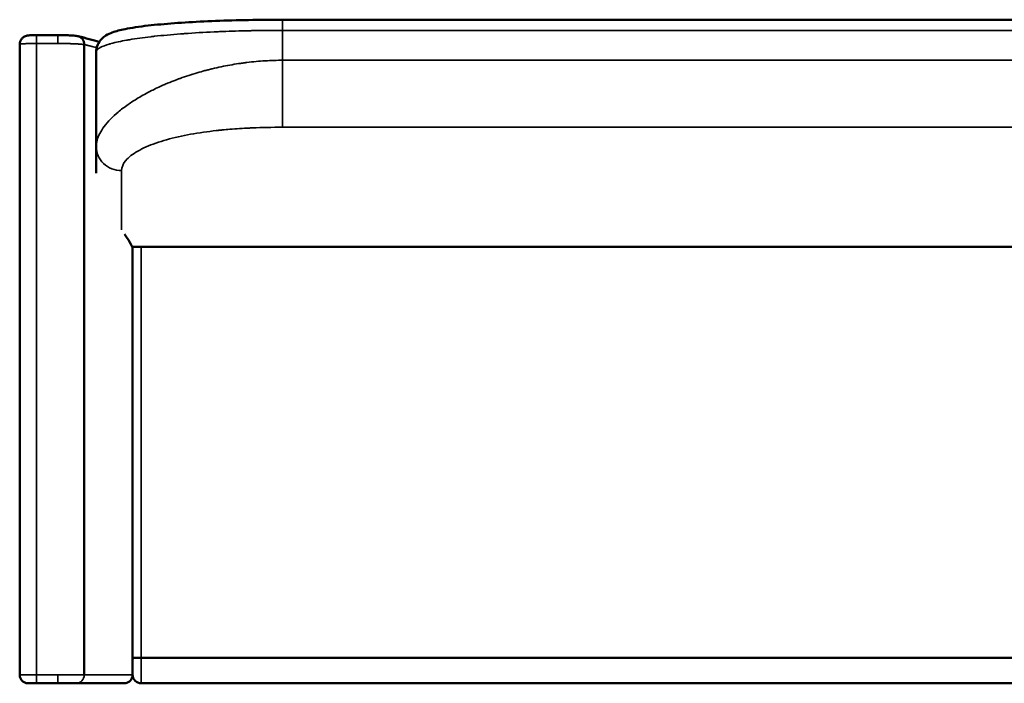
# Model space of a CAD drawing. Header units: millimetres. Extents: x 1963 to 6379, y 615 to 3469.
# Tile 2 of 6: x 1963 to 3125, y 1971 to 2754. Entities that reach past the tile are written whole.
import ezdxf

# ---------------------------------------------------------------- set-up
doc = ezdxf.new("R2010")
doc.units = ezdxf.units.MM
doc.layers.add('Visible (ANSI)', color=7, linetype='Continuous', lineweight=50)
doc.layers.add('Visible Narrow (ANSI)', color=7, linetype='Continuous', lineweight=35)

msp = doc.modelspace()

# ---------------------------------------------------------------- linework, layer by layer
at = {"layer": 'Visible (ANSI)'}
for p, q in [((2273.584, 2754.2), (3679.611, 2754.2)), ((1963.295, 2725.246), (1963.285, 1981.256)), ((2039.43, 2724.864), (2039.424, 1981.261)), ((2053.584, 2604.621), (2053.584, 2715.995)), ((2204.974, 2699.454), (2204.981, 2699.454)), ((2096.597, 2657.783), (2096.597, 2657.785)), ((2053.584, 2573.007), (2053.584, 2604.621)), ((2096.194, 2486.256), (3857, 2486.256)), ((2096.597, 1981.371), (2096.597, 2486.256)), ((2106.597, 2486.256), (3846.597, 2486.256)), ((2106.597, 2001.256), (3846.597, 2001.256)), ((2096.597, 1981.371), (2096.597, 1981.256)), ((1983.285, 1971.256), (1973.285, 1971.256)), ((2008.285, 1971.256), (1983.285, 1971.256)), ((2030.249, 1971.256), (2008.285, 1971.256)), ((3846.597, 1971.256), (2106.597, 1971.256))]:
    msp.add_line(p, q, dxfattribs=at)
msp.add_arc((2106.597, 1981.256), 10, 180, 270, dxfattribs=at)
msp.add_ellipse((2039.528, 2724.868), major_axis=(-0.001, -0.402), ratio=0.24424686, start_param=4.6081676, end_param=4.72120553, dxfattribs=at)
for points, knots in [([(2053.584, 2715.995), (2053.584, 2719.097), (2054.3, 2722.216), (2056.609, 2727.416), (2058.163, 2729.563), (2061.497, 2733.12), (2063.288, 2734.453), (2067.594, 2737.172), (2070.018, 2738.212), (2076.997, 2740.782), (2081.821, 2741.985), (2095.151, 2744.655), (2104.327, 2746.007), (2124.231, 2748.274), (2134.604, 2749.227), (2156.67, 2750.86), (2168.377, 2751.56), (2192.763, 2752.709), (2205.539, 2753.169), (2231.566, 2753.839), (2244.941, 2754.055), (2263.421, 2754.183), (2268.504, 2754.2), (2273.584, 2754.2)], [0, 0, 0, 0, 1.23420576, 1.23420576, 2.43893657, 2.43893657, 3.81696718, 3.81696718, 6.00543801, 6.00543801, 9.94409261, 9.94409261, 15.13259619, 15.13259619, 19.5549072, 19.5549072, 23.74976332, 23.74976332, 27.84764478, 27.84764478, 31.88465449, 31.88465449, 33.40851218, 33.40851218, 33.40851218, 33.40851218]), ([(1963.295, 2725.246), (1963.295, 2726.338), (1963.477, 2727.445), (1964.178, 2729.515), (1964.707, 2730.505), (1966.029, 2732.236), (1966.841, 2733.001), (1968.137, 2733.89), (1968.573, 2734.143), (1969.826, 2734.764), (1970.644, 2735.036), (1971.965, 2735.373), (1972.519, 2735.475), (1974.429, 2735.769), (1975.918, 2735.893), (1978.485, 2736.027), (1979.38, 2736.061), (1981.273, 2736.108), (1982.288, 2736.121), (1983.295, 2736.121)], [0, 0, 0, 0, 0.32893127, 0.32893127, 0.6588372, 0.6588372, 0.98847001, 0.98847001, 1.14552516, 1.14552516, 1.43797585, 1.43797585, 1.68137337, 1.68137337, 2.26703627, 2.26703627, 2.55184689, 2.55184689, 2.85401881, 2.85401881, 2.85401881, 2.85401881]), ([(2008.284, 2736.121), (2011.09, 2736.121), (2013.933, 2736.078), (2019.23, 2735.914), (2021.753, 2735.792), (2026.296, 2735.472), (2028.339, 2735.273), (2030.798, 2734.924), (2031.466, 2734.814), (2032.114, 2734.686)], [0, 0, 0, 0, 0.84184046, 0.84184046, 1.6788643, 1.6788643, 2.54493121, 2.54493121, 2.89602627, 2.89602627, 2.89602627, 2.89602627]), ([(2039.43, 2724.91), (2039.447, 2725.531), (2039.411, 2726.176), (2039.31, 2726.825), (2039.21, 2727.474), (2039.045, 2728.129), (2038.813, 2728.766), (2038.755, 2728.925), (2038.693, 2729.084), (2038.627, 2729.24), (2038.618, 2729.26), (2038.61, 2729.28), (2038.602, 2729.299), (2038.593, 2729.319), (2038.586, 2729.335), (2038.578, 2729.353), (2038.563, 2729.388), (2038.547, 2729.423), (2038.531, 2729.459), (2038.499, 2729.529), (2038.467, 2729.6), (2038.433, 2729.67), (2038.298, 2729.95), (2038.149, 2730.229), (2037.983, 2730.501), (2037.818, 2730.774), (2037.638, 2731.041), (2037.442, 2731.301), (2037.345, 2731.43), (2037.243, 2731.558), (2037.138, 2731.683), (2037.085, 2731.746), (2037.032, 2731.808), (2036.978, 2731.869), (2036.95, 2731.9), (2036.923, 2731.931), (2036.895, 2731.961), (2036.882, 2731.976), (2036.868, 2731.991), (2036.854, 2732.006), (2036.84, 2732.021), (2036.825, 2732.038), (2036.812, 2732.052), (2036.395, 2732.497), (2035.927, 2732.909), (2035.416, 2733.269), (2035.161, 2733.449), (2034.895, 2733.616), (2034.62, 2733.768), (2034.483, 2733.844), (2034.343, 2733.917), (2034.202, 2733.986), (2034.131, 2734.02), (2034.06, 2734.053), (2033.988, 2734.086), (2033.952, 2734.102), (2033.917, 2734.118), (2033.881, 2734.134), (2033.863, 2734.141), (2033.844, 2734.149), (2033.826, 2734.157), (2033.817, 2734.161), (2033.808, 2734.165), (2033.799, 2734.168), (2033.79, 2734.172), (2033.78, 2734.177), (2033.772, 2734.18), (2033.277, 2734.388), (2032.72, 2734.567), (2032.114, 2734.686)], [0, 0, 0, 0, 0.125, 0.125, 0.125, 0.25, 0.25, 0.25, 0.28125, 0.28125, 0.28125, 0.28515625, 0.28515625, 0.28515625, 0.2890625, 0.2890625, 0.2890625, 0.296875, 0.296875, 0.296875, 0.3125, 0.3125, 0.3125, 0.375, 0.375, 0.375, 0.4375, 0.4375, 0.4375, 0.46875, 0.46875, 0.46875, 0.484375, 0.484375, 0.484375, 0.4921875, 0.4921875, 0.4921875, 0.49609375, 0.49609375, 0.49609375, 0.5, 0.5, 0.5, 0.625, 0.625, 0.625, 0.6875, 0.6875, 0.6875, 0.71875, 0.71875, 0.71875, 0.734375, 0.734375, 0.734375, 0.7421875, 0.7421875, 0.7421875, 0.74609375, 0.74609375, 0.74609375, 0.748046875, 0.748046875, 0.748046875, 0.75, 0.75, 0.75, 0.874161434, 0.874161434, 0.874161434, 0.874161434]), ([(2096.194, 2486.256), (2093.845, 2490.558), (2091.964, 2493.684), (2089.187, 2498.111), (2088.14, 2499.728), (2087.065, 2501.34)], [-5.80383246, -5.80383246, -5.80383246, -5.80383246, -3.148944, -3.148944, -1.61117288, -1.61117288, -1.61117288, -1.61117288]), ([(2106.597, 2001.256), (2105.295, 2001.256), (2104.006, 2001.249), (2101.597, 2001.224), (2100.501, 2001.205), (2098.647, 2001.16), (2097.908, 2001.134), (2096.875, 2001.078), (2096.603, 2001.049), (2096.597, 2001.021), (2096.597, 2001.021), (2096.597, 2001.021)], [1.57210269, 1.57210269, 1.57210269, 1.57210269, 1.96262963, 1.96262963, 2.35321927, 2.35321927, 2.74394651, 2.74394651, 3.14420538, 3.14420538, 3.14825315, 3.14825315, 3.14825315, 3.14825315]), ([(1973.285, 1971.256), (1972.719, 1971.256), (1972.147, 1971.305), (1971.043, 1971.495), (1970.505, 1971.635), (1968.961, 1972.174), (1967.985, 1972.707), (1966.277, 1974.041), (1965.523, 1974.858), (1964.329, 1976.676), (1963.875, 1977.7), (1963.392, 1979.57), (1963.285, 1980.417), (1963.285, 1981.256)], [0, 0, 0, 0, 0.17042462, 0.17042462, 0.33602837, 0.33602837, 0.66108666, 0.66108666, 0.98605317, 0.98605317, 1.31344804, 1.31344804, 1.56537615, 1.56537615, 1.56537615, 1.56537615]), ([(2086.597, 1971.256), (2086.602, 1971.256), (2086.607, 1971.256), (2087.944, 1971.258), (2089.263, 1971.526), (2091.673, 1972.545), (2092.75, 1973.269), (2094.57, 1975.085), (2095.298, 1976.161), (2096.071, 1977.982), (2096.274, 1978.643), (2096.534, 1979.958), (2096.597, 1980.606), (2096.597, 1981.256)], [-0.00149716, -0.00149716, -0.00149716, -0.00149716, 0, 0, 0.40195753, 0.40195753, 0.78906358, 0.78906358, 1.17592667, 1.17592667, 1.38313488, 1.38313488, 1.57812317, 1.57812317, 1.57812317, 1.57812317]), ([(2086.597, 1971.256), (2086.545, 1971.256), (2086.493, 1971.256), (2086.44, 1971.256), (2086.23, 1971.256), (2086.018, 1971.256), (2085.805, 1971.256), (2085.378, 1971.256), (2084.946, 1971.256), (2084.508, 1971.256), (2083.632, 1971.256), (2082.733, 1971.256), (2081.811, 1971.256), (2081.67, 1971.256), (2081.529, 1971.256), (2081.388, 1971.256), (2079.671, 1971.256), (2077.877, 1971.256), (2076.005, 1971.256), (2075.886, 1971.256), (2075.768, 1971.256), (2075.648, 1971.256), (2073.73, 1971.256), (2071.731, 1971.256), (2069.651, 1971.256), (2067.441, 1971.256), (2065.142, 1971.256), (2062.752, 1971.256), (2062.697, 1971.256), (2062.642, 1971.256), (2062.587, 1971.256), (2060.248, 1971.256), (2057.825, 1971.256), (2055.315, 1971.256), (2055.301, 1971.256), (2055.287, 1971.256), (2055.274, 1971.256), (2052.749, 1971.256), (2050.138, 1971.256), (2047.442, 1971.256), (2047.408, 1971.256), (2047.374, 1971.256), (2047.34, 1971.256), (2044.593, 1971.256), (2041.759, 1971.256), (2038.837, 1971.256), (2037.376, 1971.256), (2035.893, 1971.256), (2034.387, 1971.256), (2033.635, 1971.256), (2032.877, 1971.256), (2032.113, 1971.256), (2031.731, 1971.256), (2031.348, 1971.256), (2030.963, 1971.256), (2030.771, 1971.256), (2030.578, 1971.256), (2030.385, 1971.256), (2030.34, 1971.256), (2030.295, 1971.256), (2030.249, 1971.256)], [0, 0, 0, 0, 0.000726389, 0.000726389, 0.000726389, 0.003645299, 0.003645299, 0.003645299, 0.009483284, 0.009483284, 0.009483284, 0.021159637, 0.021159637, 0.021159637, 0.022939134, 0.022939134, 0.022939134, 0.044512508, 0.044512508, 0.044512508, 0.045878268, 0.045878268, 0.045878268, 0.067865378, 0.067865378, 0.067865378, 0.091218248, 0.091218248, 0.091218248, 0.091756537, 0.091756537, 0.091756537, 0.114571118, 0.114571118, 0.114571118, 0.114695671, 0.114695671, 0.114695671, 0.137634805, 0.137634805, 0.137634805, 0.137923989, 0.137923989, 0.137923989, 0.16127689, 0.16127689, 0.16127689, 0.17295331, 0.17295331, 0.17295331, 0.178791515, 0.178791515, 0.178791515, 0.181710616, 0.181710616, 0.181710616, 0.183170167, 0.183170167, 0.183170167, 0.183513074, 0.183513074, 0.183513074, 0.183513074])]:
    msp.add_open_spline(points, degree=3, knots=knots, dxfattribs=at)
for points in [[(1983.295, 2736.121), (1991.625, 2736.121), (1999.954, 2736.121), (2008.284, 2736.121)], [(2032.436, 2734.616), (2041.317, 2732.506), (2049.751, 2730.308), (2057.248, 2728.098)], [(1963.285, 1981.256), (1963.285, 1981.256), (1963.285, 1981.256), (1963.285, 1981.256)]]:
    msp.add_open_spline(points, degree=3, dxfattribs=at)
at = {"layer": 'Visible Narrow (ANSI)'}
for p, q in [((2273.584, 2741.616), (2273.584, 2754.2)), ((1983.295, 2736.121), (1983.295, 2726.132)), ((2273.584, 2741.616), (2273.584, 2706.314)), ((3679.611, 2741.616), (2273.584, 2741.616)), ((1983.295, 2726.132), (1983.285, 1981.268)), ((2057.025, 2720.508), (2057.023, 2720.508)), ((3679.611, 2706.314), (2273.584, 2706.314)), ((2273.584, 2627.257), (2273.584, 2706.314)), ((2165.878, 2689.454), (2165.835, 2689.454)), ((2273.584, 2627.257), (3679.611, 2627.257)), ((2083.584, 2576.216), (2083.584, 2506.399)), ((2106.597, 2486.256), (2106.597, 2001.256)), ((2106.597, 1971.256), (2106.597, 2001.256)), ((1983.285, 1971.256), (1983.285, 1981.268)), ((2008.285, 1981.268), (2008.285, 1971.256))]:
    msp.add_line(p, q, dxfattribs=at)
for centre, major_axis, ratio, start_param, end_param in [((2008.284, 2726.121), (0, 10), 0.00022159, 4.71357733, 6.28318531), ((2083.584, 2604.621), (-30, 0), 0.94683386, 0, 1.57079633), ((2030.249, 1981.256), (0, -10), 0.91750405, 0.0000004, 1.57125717)]:
    msp.add_ellipse(centre, major_axis=major_axis, ratio=ratio, start_param=start_param, end_param=end_param, dxfattribs=at)
for points, knots in [([(2273.584, 2741.616), (2261.875, 2741.616), (2250.138, 2741.507), (2238.522, 2741.288), (2237.692, 2741.273), (2236.863, 2741.257), (2236.035, 2741.24), (2235.232, 2741.224), (2234.431, 2741.207), (2233.629, 2741.19), (2233.604, 2741.189), (2233.579, 2741.189), (2233.552, 2741.188), (2223.159, 2740.964), (2212.831, 2740.651), (2202.684, 2740.249), (2200.993, 2740.182), (2199.307, 2740.112), (2197.627, 2740.04), (2196.787, 2740.004), (2195.948, 2739.968), (2195.11, 2739.931), (2194.692, 2739.912), (2194.274, 2739.893), (2193.856, 2739.874), (2193.647, 2739.865), (2193.438, 2739.855), (2193.229, 2739.846), (2193.125, 2739.841), (2193.02, 2739.836), (2192.916, 2739.831), (2192.812, 2739.827), (2192.709, 2739.822), (2192.603, 2739.817), (2180.758, 2739.271), (2169.134, 2738.596), (2157.959, 2737.792), (2157.161, 2737.735), (2156.365, 2737.677), (2155.571, 2737.618), (2155.174, 2737.588), (2154.778, 2737.559), (2154.383, 2737.529), (2154.185, 2737.514), (2153.987, 2737.499), (2153.79, 2737.484), (2153.691, 2737.477), (2153.592, 2737.47), (2153.494, 2737.462), (2153.444, 2737.458), (2153.395, 2737.455), (2153.346, 2737.451), (2153.296, 2737.447), (2153.246, 2737.443), (2153.198, 2737.44), (2142.424, 2736.619), (2131.995, 2735.668), (2122.185, 2734.584), (2121.485, 2734.507), (2120.787, 2734.429), (2120.093, 2734.35), (2119.746, 2734.311), (2119.4, 2734.271), (2119.054, 2734.231), (2118.881, 2734.212), (2118.709, 2734.192), (2118.537, 2734.172), (2118.45, 2734.162), (2118.364, 2734.152), (2118.278, 2734.142), (2118.214, 2734.134), (2118.149, 2734.127), (2118.085, 2734.119), (2118.063, 2734.117), (2118.04, 2734.114), (2118.02, 2734.112), (2109.053, 2733.068), (2100.511, 2731.892), (2092.731, 2730.584), (2092.175, 2730.49), (2091.623, 2730.396), (2091.076, 2730.302), (2090.802, 2730.254), (2090.529, 2730.207), (2090.257, 2730.159), (2090.121, 2730.135), (2089.986, 2730.111), (2089.85, 2730.087), (2089.782, 2730.075), (2089.715, 2730.063), (2089.647, 2730.051), (2089.588, 2730.041), (2089.529, 2730.03), (2089.47, 2730.02), (2089.462, 2730.018), (2089.452, 2730.016), (2089.445, 2730.015), (2082.811, 2728.834), (2076.606, 2727.516), (2071.265, 2726.059), (2070.883, 2725.955), (2070.506, 2725.85), (2070.134, 2725.745), (2069.948, 2725.692), (2069.762, 2725.639), (2069.579, 2725.586), (2069.487, 2725.559), (2069.395, 2725.533), (2069.304, 2725.506), (2069.258, 2725.493), (2069.212, 2725.48), (2069.167, 2725.466), (2069.124, 2725.454), (2069.081, 2725.441), (2069.039, 2725.429), (2069.036, 2725.428), (2069.033, 2725.427), (2069.03, 2725.426), (2064.964, 2724.23), (2061.208, 2722.865), (2058.399, 2721.327), (2058.199, 2721.217), (2058.003, 2721.106), (2057.813, 2720.995), (2057.717, 2720.939), (2057.623, 2720.883), (2057.531, 2720.827), (2057.484, 2720.799), (2057.438, 2720.77), (2057.393, 2720.742), (2057.37, 2720.728), (2057.347, 2720.714), (2057.324, 2720.7), (2057.303, 2720.687), (2057.282, 2720.673), (2057.261, 2720.66), (2057.259, 2720.659), (2057.258, 2720.658), (2057.257, 2720.657), (2056.431, 2720.138), (2055.663, 2719.566), (2055.042, 2718.94), (2054.938, 2718.836), (2054.839, 2718.731), (2054.744, 2718.623), (2054.697, 2718.57), (2054.65, 2718.516), (2054.605, 2718.462), (2054.583, 2718.434), (2054.561, 2718.407), (2054.539, 2718.38), (2054.528, 2718.366), (2054.517, 2718.352), (2054.506, 2718.339), (2054.5, 2718.332), (2054.495, 2718.325), (2054.49, 2718.318), (2054.485, 2718.312), (2054.48, 2718.305), (2054.475, 2718.299), (2054.474, 2718.298), (2054.474, 2718.298), (2054.474, 2718.298), (2054.078, 2717.787), (2053.584, 2717.02), (2053.584, 2715.995)], [0, 0, 0, 0, 0.109375, 0.109375, 0.109375, 0.1171875, 0.1171875, 0.1171875, 0.12475586, 0.12475586, 0.12475586, 0.125, 0.125, 0.125, 0.21875, 0.21875, 0.21875, 0.234375, 0.234375, 0.234375, 0.2421875, 0.2421875, 0.2421875, 0.24609375, 0.24609375, 0.24609375, 0.24804687, 0.24804687, 0.24804687, 0.24902344, 0.24902344, 0.24902344, 0.25, 0.25, 0.25, 0.359375, 0.359375, 0.359375, 0.3671875, 0.3671875, 0.3671875, 0.37109375, 0.37109375, 0.37109375, 0.37304687, 0.37304687, 0.37304687, 0.37402344, 0.37402344, 0.37402344, 0.37451172, 0.37451172, 0.37451172, 0.375, 0.375, 0.375, 0.484375, 0.484375, 0.484375, 0.4921875, 0.4921875, 0.4921875, 0.49609375, 0.49609375, 0.49609375, 0.49804687, 0.49804687, 0.49804687, 0.49902344, 0.49902344, 0.49902344, 0.49975586, 0.49975586, 0.49975586, 0.5, 0.5, 0.5, 0.609375, 0.609375, 0.609375, 0.6171875, 0.6171875, 0.6171875, 0.62109375, 0.62109375, 0.62109375, 0.62304687, 0.62304687, 0.62304687, 0.62402344, 0.62402344, 0.62402344, 0.62487793, 0.62487793, 0.62487793, 0.625, 0.625, 0.625, 0.734375, 0.734375, 0.734375, 0.7421875, 0.7421875, 0.7421875, 0.74609375, 0.74609375, 0.74609375, 0.74804687, 0.74804687, 0.74804687, 0.74902344, 0.74902344, 0.74902344, 0.74993896, 0.74993896, 0.74993896, 0.75, 0.75, 0.75, 0.859375, 0.859375, 0.859375, 0.8671875, 0.8671875, 0.8671875, 0.87109375, 0.87109375, 0.87109375, 0.87304688, 0.87304688, 0.87304688, 0.87402344, 0.87402344, 0.87402344, 0.87493896, 0.87493896, 0.87493896, 0.875, 0.875, 0.875, 0.921875, 0.921875, 0.921875, 0.9296875, 0.9296875, 0.9296875, 0.93359375, 0.93359375, 0.93359375, 0.93554687, 0.93554687, 0.93554687, 0.93652344, 0.93652344, 0.93652344, 0.93701172, 0.93701172, 0.93701172, 0.93746948, 0.93746948, 0.93746948, 0.9375, 0.9375, 0.9375, 1, 1, 1, 1]), ([(1983.295, 2726.132), (1981.892, 2726.132), (1980.452, 2726.126), (1979.028, 2726.112), (1978.33, 2726.105), (1977.636, 2726.097), (1976.952, 2726.087), (1976.61, 2726.082), (1976.271, 2726.076), (1975.935, 2726.07), (1975.626, 2726.065), (1975.32, 2726.059), (1975.018, 2726.053), (1974.997, 2726.053), (1974.974, 2726.052), (1974.955, 2726.052), (1974.952, 2726.052), (1974.949, 2726.052), (1974.945, 2726.052), (1973.754, 2726.027), (1972.556, 2725.997), (1971.405, 2725.959), (1971.359, 2725.957), (1971.313, 2725.956), (1971.267, 2725.954), (1970.982, 2725.945), (1970.698, 2725.935), (1970.42, 2725.924), (1970.148, 2725.914), (1969.879, 2725.904), (1969.615, 2725.893), (1969.11, 2725.872), (1968.622, 2725.849), (1968.157, 2725.825), (1968.153, 2725.825), (1968.148, 2725.825), (1968.145, 2725.825), (1968.142, 2725.825), (1968.138, 2725.824), (1968.135, 2725.824), (1967.793, 2725.807), (1967.435, 2725.787), (1967.073, 2725.765), (1966.991, 2725.759), (1966.908, 2725.754), (1966.826, 2725.749), (1966.447, 2725.725), (1966.065, 2725.697), (1965.7, 2725.667), (1965.087, 2725.617), (1964.519, 2725.559), (1964.091, 2725.494), (1964.089, 2725.493), (1964.087, 2725.493), (1964.085, 2725.493), (1964.084, 2725.492), (1964.083, 2725.492), (1964.082, 2725.492), (1963.85, 2725.457), (1963.7, 2725.425), (1963.596, 2725.399), (1963.558, 2725.39), (1963.526, 2725.381), (1963.499, 2725.373), (1963.449, 2725.357), (1963.415, 2725.344), (1963.39, 2725.332), (1963.378, 2725.327), (1963.368, 2725.322), (1963.36, 2725.317), (1963.356, 2725.315), (1963.352, 2725.313), (1963.349, 2725.311), (1963.347, 2725.31), (1963.346, 2725.309), (1963.344, 2725.308), (1963.344, 2725.308), (1963.343, 2725.307), (1963.342, 2725.307), (1963.342, 2725.306), (1963.341, 2725.306), (1963.341, 2725.306), (1963.341, 2725.306), (1963.341, 2725.306), (1963.34, 2725.306), (1963.34, 2725.305), (1963.338, 2725.304), (1963.337, 2725.303), (1963.308, 2725.283), (1963.295, 2725.264), (1963.295, 2725.246)], [0, 0, 0, 0, 0.126513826, 0.126513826, 0.126513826, 0.188509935, 0.188509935, 0.188509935, 0.219535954, 0.219535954, 0.219535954, 0.248046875, 0.248046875, 0.248046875, 0.25, 0.25, 0.25, 0.25036212, 0.25036212, 0.25036212, 0.375, 0.375, 0.375, 0.380005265, 0.380005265, 0.380005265, 0.411016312, 0.411016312, 0.411016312, 0.441391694, 0.441391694, 0.441391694, 0.499511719, 0.499511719, 0.499511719, 0.5, 0.5, 0.5, 0.500611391, 0.500611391, 0.500611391, 0.5625, 0.5625, 0.5625, 0.576510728, 0.576510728, 0.576510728, 0.641075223, 0.641075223, 0.641075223, 0.749511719, 0.749511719, 0.749511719, 0.75, 0.75, 0.75, 0.750187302, 0.750187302, 0.750187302, 0.795843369, 0.795843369, 0.795843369, 0.8125, 0.8125, 0.8125, 0.84375, 0.84375, 0.84375, 0.859375, 0.859375, 0.859375, 0.8671875, 0.8671875, 0.8671875, 0.87109375, 0.87109375, 0.87109375, 0.873046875, 0.873046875, 0.873046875, 0.874023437, 0.874023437, 0.874023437, 0.874755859, 0.874755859, 0.874755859, 0.876364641, 0.876364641, 0.876364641, 0.91052102, 0.91052102, 0.91052102, 0.91052102]), ([(2008.286, 2726.132), (2006.202, 2726.132), (2004.117, 2726.132), (2002.034, 2726.132), (1995.787, 2726.132), (1989.542, 2726.132), (1983.295, 2726.132)], [0, 0, 0, 0, 0.25013833, 0.25013833, 0.25013833, 1, 1, 1, 1]), ([(2039.43, 2724.864), (2039.426, 2724.865), (2039.42, 2724.866), (2039.416, 2724.866), (2039.411, 2724.867), (2039.405, 2724.868), (2039.4, 2724.868), (2039.358, 2724.874), (2039.316, 2724.88), (2039.275, 2724.886), (2039.186, 2724.898), (2039.1, 2724.91), (2039.017, 2724.921), (2038.826, 2724.946), (2038.646, 2724.969), (2038.471, 2724.99), (2038.114, 2725.033), (2037.778, 2725.071), (2037.372, 2725.113), (2037.337, 2725.116), (2037.301, 2725.12), (2037.265, 2725.124), (2037.189, 2725.131), (2037.112, 2725.139), (2037.035, 2725.147), (2036.198, 2725.229), (2035.307, 2725.305), (2034.392, 2725.373), (2034.354, 2725.376), (2034.317, 2725.378), (2034.279, 2725.381), (2034.272, 2725.382), (2034.263, 2725.382), (2034.254, 2725.383), (2033.764, 2725.419), (2033.254, 2725.454), (2032.725, 2725.488), (2032.151, 2725.525), (2031.554, 2725.561), (2030.937, 2725.595), (2030.906, 2725.597), (2030.874, 2725.599), (2030.843, 2725.6), (2029.637, 2725.667), (2028.354, 2725.728), (2027.004, 2725.783), (2026.979, 2725.784), (2026.953, 2725.786), (2026.927, 2725.787), (2026.841, 2725.79), (2026.752, 2725.794), (2026.664, 2725.797), (2026.075, 2725.821), (2025.477, 2725.843), (2024.869, 2725.864), (2024.147, 2725.889), (2023.412, 2725.912), (2022.666, 2725.934), (2022.63, 2725.935), (2022.595, 2725.936), (2022.559, 2725.937), (2021.092, 2725.979), (2019.584, 2726.015), (2018.05, 2726.044), (2018.008, 2726.044), (2017.967, 2726.045), (2017.926, 2726.046), (2017.17, 2726.06), (2016.405, 2726.072), (2015.633, 2726.083), (2014.817, 2726.094), (2014.002, 2726.103), (2013.186, 2726.11), (2011.552, 2726.125), (2009.922, 2726.132), (2008.286, 2726.132)], [0, 0, 0, 0, 0.000651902, 0.000651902, 0.000651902, 0.00138067, 0.00138067, 0.00138067, 0.007361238, 0.007361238, 0.007361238, 0.020166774, 0.020166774, 0.020166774, 0.049290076, 0.049290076, 0.049290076, 0.108695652, 0.108695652, 0.108695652, 0.11390999, 0.11390999, 0.11390999, 0.125, 0.125, 0.125, 0.245087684, 0.245087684, 0.245087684, 0.25, 0.25, 0.25, 0.250976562, 0.250976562, 0.250976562, 0.308885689, 0.308885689, 0.308885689, 0.371827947, 0.371827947, 0.371827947, 0.375, 0.375, 0.375, 0.497647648, 0.497647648, 0.497647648, 0.5, 0.5, 0.5, 0.5078125, 0.5078125, 0.5078125, 0.560045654, 0.560045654, 0.560045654, 0.622051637, 0.622051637, 0.622051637, 0.625, 0.625, 0.625, 0.74673339, 0.74673339, 0.74673339, 0.75, 0.75, 0.75, 0.809908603, 0.809908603, 0.809908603, 0.873226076, 0.873226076, 0.873226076, 0.999999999, 0.999999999, 0.999999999, 0.999999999]), ([(2054.231, 2721.253), (2052.462, 2721.719), (2050.653, 2722.183), (2048.806, 2722.647), (2048.695, 2722.675), (2048.585, 2722.702), (2048.474, 2722.73), (2047.708, 2722.922), (2046.936, 2723.113), (2046.157, 2723.304), (2045.509, 2723.463), (2044.856, 2723.622), (2044.198, 2723.781), (2044.065, 2723.813), (2043.931, 2723.845), (2043.797, 2723.878), (2043.147, 2724.034), (2042.492, 2724.19), (2041.832, 2724.346), (2041.685, 2724.38), (2041.539, 2724.415), (2041.392, 2724.45), (2040.74, 2724.603), (2040.086, 2724.756), (2039.43, 2724.91)], [0.798548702, 0.798548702, 0.798548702, 0.798548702, 0.875, 0.875, 0.875, 0.87957016, 0.87957016, 0.87957016, 0.911192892, 0.911192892, 0.911192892, 0.9375, 0.9375, 0.9375, 0.942843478, 0.942843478, 0.942843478, 0.96875, 0.96875, 0.96875, 0.974495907, 0.974495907, 0.974495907, 1, 1, 1, 1]), ([(2053.584, 2604.621), (2053.584, 2609.166), (2054.888, 2614.338), (2057.87, 2620.042), (2060.609, 2625.281), (2064.765, 2630.968), (2070.58, 2636.945), (2070.583, 2636.948), (2070.586, 2636.951), (2070.589, 2636.954), (2073.171, 2639.608), (2076.145, 2642.385), (2079.567, 2645.263), (2082.986, 2648.139), (2086.852, 2651.117), (2091.22, 2654.165), (2091.225, 2654.168), (2091.23, 2654.172), (2091.233, 2654.174), (2094.64, 2656.551), (2098.579, 2659.13), (2103.158, 2661.873), (2107.734, 2664.615), (2112.951, 2667.521), (2118.914, 2670.529), (2118.917, 2670.53), (2118.921, 2670.532), (2118.923, 2670.533), (2120.661, 2671.41), (2122.841, 2672.487), (2125.51, 2673.745), (2128.096, 2674.965), (2131.14, 2676.355), (2134.699, 2677.887), (2134.813, 2677.936), (2134.927, 2677.985), (2135.045, 2678.036), (2138.806, 2679.65), (2142.182, 2681.011), (2145.104, 2682.148), (2146.564, 2682.716), (2147.911, 2683.228), (2149.139, 2683.688), (2149.752, 2683.917), (2150.336, 2684.134), (2150.89, 2684.337), (2151.166, 2684.439), (2151.435, 2684.538), (2151.696, 2684.633), (2151.827, 2684.681), (2151.956, 2684.728), (2152.083, 2684.774), (2152.146, 2684.797), (2152.209, 2684.819), (2152.271, 2684.842), (2152.303, 2684.853), (2152.334, 2684.865), (2152.365, 2684.876), (2152.394, 2684.886), (2152.423, 2684.897), (2152.451, 2684.907), (2152.465, 2684.912), (2152.494, 2684.923), (2152.518, 2684.931), (2159.518, 2687.464), (2166.26, 2689.638), (2172.607, 2691.507), (2175.789, 2692.445), (2178.873, 2693.306), (2181.845, 2694.097), (2183.332, 2694.493), (2184.79, 2694.871), (2186.219, 2695.232), (2186.933, 2695.413), (2187.641, 2695.59), (2188.34, 2695.762), (2188.69, 2695.849), (2189.038, 2695.934), (2189.384, 2696.018), (2189.558, 2696.06), (2189.73, 2696.102), (2189.902, 2696.144), (2189.988, 2696.164), (2190.074, 2696.185), (2190.16, 2696.206), (2190.241, 2696.225), (2190.321, 2696.245), (2190.401, 2696.264), (2190.407, 2696.265), (2190.41, 2696.266), (2190.417, 2696.268), (2197.589, 2697.991), (2204.625, 2699.449), (2211.456, 2700.674), (2214.872, 2701.286), (2218.237, 2701.839), (2221.545, 2702.338), (2223.199, 2702.588), (2224.838, 2702.823), (2226.462, 2703.046), (2227.274, 2703.157), (2228.083, 2703.265), (2228.887, 2703.369), (2229.29, 2703.422), (2229.691, 2703.473), (2230.091, 2703.524), (2230.291, 2703.549), (2230.491, 2703.574), (2230.691, 2703.599), (2230.791, 2703.612), (2230.891, 2703.624), (2230.99, 2703.636), (2231.078, 2703.647), (2231.165, 2703.658), (2231.252, 2703.669), (2231.264, 2703.67), (2231.275, 2703.672), (2231.289, 2703.673), (2238.648, 2704.58), (2245.879, 2705.24), (2252.941, 2705.673), (2260.003, 2706.107), (2266.895, 2706.314), (2273.584, 2706.314)], [0, 0, 0, 0, 0.13028229, 0.13028229, 0.13028229, 0.24993896, 0.24993896, 0.24993896, 0.25, 0.25, 0.25, 0.3125, 0.3125, 0.3125, 0.37493896, 0.37493896, 0.37493896, 0.375, 0.375, 0.375, 0.4375, 0.4375, 0.4375, 0.49996948, 0.49996948, 0.49996948, 0.5, 0.5, 0.5, 0.53125, 0.53125, 0.53125, 0.56152344, 0.56152344, 0.56152344, 0.5625, 0.5625, 0.5625, 0.59375, 0.59375, 0.59375, 0.609375, 0.609375, 0.609375, 0.6171875, 0.6171875, 0.6171875, 0.62109375, 0.62109375, 0.62109375, 0.62304687, 0.62304687, 0.62304687, 0.62402344, 0.62402344, 0.62402344, 0.62451172, 0.62451172, 0.62451172, 0.62496948, 0.62496948, 0.62496948, 0.6251802, 0.6251802, 0.6251802, 0.6875, 0.6875, 0.6875, 0.71875, 0.71875, 0.71875, 0.734375, 0.734375, 0.734375, 0.7421875, 0.7421875, 0.7421875, 0.74609375, 0.74609375, 0.74609375, 0.74804687, 0.74804687, 0.74804687, 0.74902344, 0.74902344, 0.74902344, 0.74993896, 0.74993896, 0.74993896, 0.75, 0.75, 0.75, 0.8125, 0.8125, 0.8125, 0.84375, 0.84375, 0.84375, 0.859375, 0.859375, 0.859375, 0.8671875, 0.8671875, 0.8671875, 0.87109375, 0.87109375, 0.87109375, 0.87304687, 0.87304687, 0.87304687, 0.87402344, 0.87402344, 0.87402344, 0.87487793, 0.87487793, 0.87487793, 0.875, 0.875, 0.875, 0.9375, 0.9375, 0.9375, 1, 1, 1, 1]), ([(2273.584, 2627.257), (2261.142, 2627.257), (2249.322, 2627.023), (2238.124, 2626.555), (2238.105, 2626.554), (2238.082, 2626.553), (2238.061, 2626.552), (2238.018, 2626.551), (2237.975, 2626.549), (2237.933, 2626.547), (2237.848, 2626.544), (2237.762, 2626.54), (2237.677, 2626.536), (2237.336, 2626.522), (2236.996, 2626.507), (2236.656, 2626.492), (2235.976, 2626.462), (2235.298, 2626.432), (2234.622, 2626.4), (2226.618, 2626.027), (2218.859, 2625.53), (2211.327, 2624.909), (2208.316, 2624.661), (2205.344, 2624.393), (2202.411, 2624.106), (2202.372, 2624.102), (2202.326, 2624.098), (2202.282, 2624.093), (2202.195, 2624.085), (2202.108, 2624.076), (2202.021, 2624.068), (2201.848, 2624.05), (2201.674, 2624.033), (2201.501, 2624.016), (2200.807, 2623.947), (2200.116, 2623.877), (2199.427, 2623.805), (2198.049, 2623.663), (2196.68, 2623.516), (2195.322, 2623.364), (2190.163, 2622.79), (2185.145, 2622.153), (2180.264, 2621.455), (2169.738, 2619.948), (2159.85, 2618.155), (2150.611, 2616.071), (2150.593, 2616.067), (2150.577, 2616.064), (2150.558, 2616.059), (2140.813, 2613.86), (2131.98, 2611.381), (2124.06, 2608.623), (2124.029, 2608.612), (2123.999, 2608.601), (2123.967, 2608.59), (2115.677, 2605.697), (2108.576, 2602.565), (2102.664, 2599.192), (2102.641, 2599.179), (2102.619, 2599.166), (2102.595, 2599.153), (2096.475, 2595.653), (2091.806, 2591.997), (2088.588, 2588.182), (2088.575, 2588.167), (2088.563, 2588.153), (2088.55, 2588.138), (2085.239, 2584.198), (2083.584, 2580.225), (2083.584, 2576.216)], [0, 0, 0, 0, 0.14282227, 0.14282227, 0.14282227, 0.14306641, 0.14306641, 0.14306641, 0.14355469, 0.14355469, 0.14355469, 0.14453125, 0.14453125, 0.14453125, 0.1484375, 0.1484375, 0.1484375, 0.15625, 0.15625, 0.15625, 0.24869338, 0.24869338, 0.24869338, 0.28564453, 0.28564453, 0.28564453, 0.28613281, 0.28613281, 0.28613281, 0.28710937, 0.28710937, 0.28710937, 0.2890625, 0.2890625, 0.2890625, 0.296875, 0.296875, 0.296875, 0.3125, 0.3125, 0.3125, 0.37182731, 0.37182731, 0.37182731, 0.49975586, 0.49975586, 0.49975586, 0.5, 0.5, 0.5, 0.62451172, 0.62451172, 0.62451172, 0.625, 0.625, 0.625, 0.74951172, 0.74951172, 0.74951172, 0.75, 0.75, 0.75, 0.87451172, 0.87451172, 0.87451172, 0.875, 0.875, 0.875, 1, 1, 1, 1]), ([(1963.285, 1981.256), (1963.285, 1981.257), (1963.3, 1981.257), (1963.33, 1981.257), (1963.377, 1981.257), (1963.462, 1981.258), (1963.588, 1981.258), (1963.711, 1981.259), (1963.874, 1981.259), (1964.076, 1981.26), (1964.466, 1981.26), (1965.009, 1981.261), (1965.699, 1981.262), (1966.04, 1981.262), (1966.418, 1981.263), (1966.828, 1981.263), (1967.227, 1981.263), (1967.657, 1981.264), (1968.116, 1981.264), (1968.124, 1981.264), (1968.133, 1981.264), (1968.139, 1981.264), (1968.17, 1981.264), (1968.2, 1981.264), (1968.231, 1981.264), (1968.658, 1981.264), (1969.121, 1981.265), (1969.621, 1981.265), (1969.879, 1981.265), (1970.148, 1981.265), (1970.427, 1981.265), (1970.606, 1981.265), (1970.791, 1981.265), (1970.979, 1981.265), (1971.076, 1981.265), (1971.174, 1981.265), (1971.274, 1981.266), (1972.279, 1981.266), (1973.393, 1981.266), (1974.593, 1981.267), (1974.711, 1981.267), (1974.83, 1981.267), (1974.949, 1981.267), (1975.273, 1981.267), (1975.603, 1981.267), (1975.938, 1981.267), (1976.271, 1981.267), (1976.611, 1981.267), (1976.954, 1981.267), (1977.56, 1981.268), (1978.176, 1981.268), (1978.802, 1981.268), (1978.876, 1981.268), (1978.951, 1981.268), (1979.026, 1981.268), (1980.425, 1981.268), (1981.863, 1981.268), (1983.285, 1981.268)], [0.09410153, 0.09410153, 0.09410153, 0.09410153, 0.135411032, 0.135411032, 0.135411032, 0.199404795, 0.199404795, 0.199404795, 0.261849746, 0.261849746, 0.261849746, 0.382039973, 0.382039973, 0.382039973, 0.441402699, 0.441402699, 0.441402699, 0.499023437, 0.499023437, 0.499023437, 0.499999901, 0.499999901, 0.499999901, 0.504716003, 0.504716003, 0.504716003, 0.569686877, 0.569686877, 0.569686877, 0.603289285, 0.603289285, 0.603289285, 0.625, 0.625, 0.625, 0.636244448, 0.636244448, 0.636244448, 0.75, 0.75, 0.75, 0.76119733, 0.76119733, 0.76119733, 0.79154915, 0.79154915, 0.79154915, 0.821717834, 0.821717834, 0.821717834, 0.875, 0.875, 0.875, 0.881334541, 0.881334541, 0.881334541, 1, 1, 1, 1]), ([(2008.285, 1981.268), (2009.899, 1981.268), (2011.545, 1981.268), (2013.228, 1981.268), (2014.467, 1981.268), (2015.71, 1981.268), (2016.957, 1981.268), (2017.317, 1981.268), (2017.677, 1981.268), (2018.037, 1981.268), (2019.576, 1981.267), (2021.104, 1981.267), (2022.622, 1981.267), (2023.36, 1981.267), (2024.098, 1981.267), (2024.825, 1981.266), (2025.539, 1981.266), (2026.241, 1981.266), (2026.935, 1981.266), (2028.279, 1981.266), (2029.581, 1981.265), (2030.823, 1981.265), (2031.432, 1981.265), (2032.025, 1981.265), (2032.604, 1981.264), (2033.176, 1981.264), (2033.732, 1981.264), (2034.268, 1981.264), (2035.173, 1981.263), (2036.021, 1981.263), (2036.803, 1981.262), (2036.918, 1981.262), (2037.032, 1981.262), (2037.144, 1981.262), (2037.996, 1981.262), (2038.762, 1981.261), (2039.424, 1981.261)], [0, 0, 0, 0, 0.14402306, 0.14402306, 0.14402306, 0.25, 0.25, 0.25, 0.28056038, 0.28056038, 0.28056038, 0.41132285, 0.41132285, 0.41132285, 0.47491616, 0.47491616, 0.47491616, 0.53734944, 0.53734944, 0.53734944, 0.6583031, 0.6583031, 0.6583031, 0.71750341, 0.71750341, 0.71750341, 0.77609045, 0.77609045, 0.77609045, 0.875, 0.875, 0.875, 0.88954656, 0.88954656, 0.88954656, 1, 1, 1, 1]), ([(2039.424, 1981.261), (2039.471, 1981.261), (2039.518, 1981.261), (2039.565, 1981.261), (2039.758, 1981.261), (2039.952, 1981.262), (2040.149, 1981.262), (2040.529, 1981.263), (2040.916, 1981.264), (2041.31, 1981.265), (2042.05, 1981.266), (2042.816, 1981.268), (2043.608, 1981.27), (2044.725, 1981.272), (2045.894, 1981.274), (2047.112, 1981.277), (2047.439, 1981.278), (2047.77, 1981.278), (2048.104, 1981.279), (2050.771, 1981.285), (2053.653, 1981.291), (2056.696, 1981.297), (2057.408, 1981.298), (2058.128, 1981.3), (2058.856, 1981.301), (2058.975, 1981.302), (2059.094, 1981.302), (2059.214, 1981.302), (2059.22, 1981.302), (2059.226, 1981.302), (2059.231, 1981.302), (2059.236, 1981.302), (2059.242, 1981.302), (2059.247, 1981.302), (2059.268, 1981.302), (2059.289, 1981.302), (2059.311, 1981.302), (2059.353, 1981.302), (2059.396, 1981.302), (2059.438, 1981.303), (2059.608, 1981.303), (2059.777, 1981.303), (2059.946, 1981.304), (2061.589, 1981.307), (2063.191, 1981.31), (2064.754, 1981.313), (2067.366, 1981.318), (2069.867, 1981.323), (2072.262, 1981.328), (2072.264, 1981.328), (2072.266, 1981.328), (2072.269, 1981.328), (2074.767, 1981.333), (2077.084, 1981.337), (2079.239, 1981.341), (2081.561, 1981.346), (2083.694, 1981.35), (2085.659, 1981.353), (2085.972, 1981.354), (2086.28, 1981.354), (2086.584, 1981.355), (2088.37, 1981.358), (2090.011, 1981.361), (2091.526, 1981.363), (2092.482, 1981.365), (2093.389, 1981.366), (2094.251, 1981.367), (2094.7, 1981.368), (2095.136, 1981.369), (2095.561, 1981.37), (2095.778, 1981.37), (2095.992, 1981.37), (2096.203, 1981.371), (2096.31, 1981.371), (2096.416, 1981.371), (2096.521, 1981.371), (2096.546, 1981.371), (2096.572, 1981.371), (2096.597, 1981.371)], [0, 0, 0, 0, 0.002578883, 0.002578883, 0.002578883, 0.013083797, 0.013083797, 0.013083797, 0.033365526, 0.033365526, 0.033365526, 0.071385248, 0.071385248, 0.071385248, 0.125, 0.125, 0.125, 0.139403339, 0.139403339, 0.139403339, 0.25438, 0.25438, 0.25438, 0.28125, 0.28125, 0.28125, 0.285644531, 0.285644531, 0.285644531, 0.285888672, 0.285888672, 0.285888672, 0.286132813, 0.286132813, 0.286132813, 0.287109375, 0.287109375, 0.287109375, 0.2890625, 0.2890625, 0.2890625, 0.296875, 0.296875, 0.296875, 0.372878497, 0.372878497, 0.372878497, 0.49987793, 0.49987793, 0.49987793, 0.5, 0.5, 0.5, 0.611168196, 0.611168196, 0.611168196, 0.730967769, 0.730967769, 0.730967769, 0.75, 0.75, 0.75, 0.861892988, 0.861892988, 0.861892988, 0.932559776, 0.932559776, 0.932559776, 0.969377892, 0.969377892, 0.969377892, 0.988184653, 0.988184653, 0.988184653, 0.997691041, 0.997691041, 0.997691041, 0.999999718, 0.999999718, 0.999999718, 0.999999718])]:
    msp.add_open_spline(points, degree=3, knots=knots, dxfattribs=at)
msp.add_open_spline([(1983.285, 1981.268), (1991.618, 1981.268), (1999.955, 1981.268), (2008.285, 1981.268)], degree=3, dxfattribs=at)

doc.saveas('drawing.dxf')
